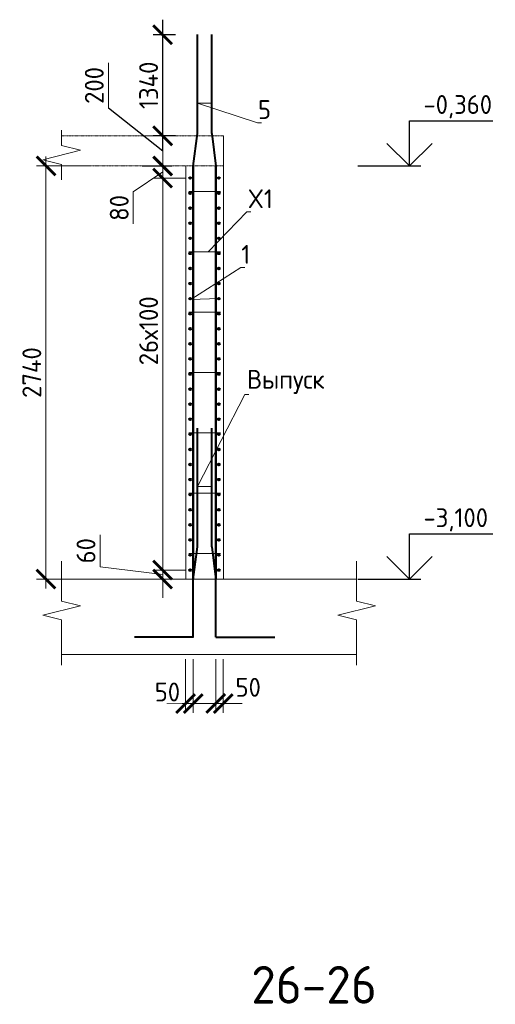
# Model space of a CAD drawing. Header units: millimetres. Extents: x 376598 to 1249954, y -318491 to -22134.
# Tile 245 of 256: x 642118 to 648432, y -63969 to -50909. Entities that reach past the tile are written whole.
import ezdxf
from ezdxf import colors
from ezdxf.entities.mleader import LeaderData, LeaderLine
from ezdxf.math import Vec2, Vec3

# ---------------------------------------------------------------- set-up
doc = ezdxf.new("R2010")
doc.units = ezdxf.units.MM
doc.linetypes.add('01 Штриховая _4 мм_', pattern=[6, 3.5, -2.5])
for name, color, linetype, lineweight in [('AF_Perekritie', 90, 'Continuous', 18), ('AF_Stena', 90, 'Continuous', 18), ('KR_Fundament', 253, 'Continuous', 18), ('Арм_шпильки', 143, 'Continuous', 18), ('Армирование', 3, 'Continuous', 40), ('АрмСтер', 2, 'Continuous', 50), ('подоснова', 151, 'Continuous', 5), ('РАЗМЕРЫ', 1, 'Continuous', 9)]:
    doc.layers.add(name, color=color, linetype=linetype, lineweight=lineweight)
doc.styles.add('GOST-2.304_Type-B', font='GOST_Common.ttf')
doc.dimstyles.new('мой 25', dxfattribs={"dimscale": 100, "dimtxt": 2.5, "dimasz": 2.5, "dimexe": 1.25, "dimexo": 0.625, "dimtad": 1, "dimdec": 0, "dimlfac": 0.5, "dimtxsty": 'GOST-2.304_Type-B', "dimblk": 'ARCHTICK', "dimcen": 2.5, "dimdle": 1.25, "dimaunit": 1, "dimadec": 1, "dimazin": 2, "dimtfac": 1, "dimtdec": 0, "dimtmove": 1, "dimatfit": 3, "dimfxl": 6, "dimfxlon": 1, "dimtfill": 1, "dimlwd": -1, "dimlwe": -1, "dimarcsym": 0})
doc.dimstyles.new('СПДС', dxfattribs={"dimscale": 100, "dimtxt": 2.5, "dimasz": 2.5, "dimexe": 1.25, "dimexo": 0, "dimtad": 1, "dimdec": 0, "dimtxsty": 'GOST-2.304_Type-B', "dimblk": 'ARCHTICK', "dimcen": 2.5, "dimdle": 2, "dimadec": 0, "dimazin": 2, "dimtfac": 0.75, "dimtdec": 0, "dimtmove": 1, "dimatfit": 3, "dimfxl": 1, "dimtolj": 1, "dimarcsym": 1})

# ---------------------------------------------------------------- blocks, each defined once
blk = doc.blocks.new('_None')
blk = doc.blocks.new('_ArchTick')
at = {"color": 0, "linetype": 'ByBlock', "const_width": 0.15}
blk.add_lwpolyline([(-0.5, -0.5), (0.5, 0.5)], dxfattribs=at)
blk = doc.blocks.new('*D2466')
at = {"layer": 'DEFPOINTS', "color": 0, "lineweight": 0, "transparency": 16777216}
for p in [(644016, -52849), (644153, -52849), (644381, -53009)]:
    blk.add_point(p, dxfattribs=at)
at = {"layer": 'РАЗМЕРЫ', "color": 0, "linetype": 'Continuous', "transparency": 16777216}
for p, q in [((644016, -53134), (644016, -52724)), ((644091, -52849), (643891, -52849)), ((644016, -52929), (643626, -53193)), ((644319, -53009), (643891, -53009)), ((643626, -53193), (643626, -53618))]:
    blk.add_line(p, q, dxfattribs=at)
at = {"layer": 'РАЗМЕРЫ', "color": 0, "transparency": 16777216, "xscale": 250, "yscale": 250, "zscale": 250}
for p, rotation in [((644016, -52849), 90), ((644016, -53009), 270)]:
    blk.add_blockref('_ArchTick', p, dxfattribs=dict(at, rotation=rotation))
at = {"layer": 'РАЗМЕРЫ', "color": 0, "lineweight": 0, "transparency": 16777216, "insert": (643439, -53405), "char_height": 250, "attachment_point": 5, "rotation": 90, "style": 'GOST-2.304_Type-B', "bg_fill": 3, "box_fill_scale": 1.1, "bg_fill_color": 256, "bg_fill_true_color": 13158600, "bg_fill_transparency": 0}
blk.add_mtext('80', dxfattribs=at)
blk = doc.blocks.new('*D2115')
at = {"layer": 'DEFPOINTS', "color": 0, "lineweight": 0, "transparency": 16777216}
for p in [(643680, -52449), (644016, -52449), (643680, -52849)]:
    blk.add_point(p, dxfattribs=at)
at = {"layer": 'РАЗМЕРЫ', "color": 0, "linetype": 'Continuous', "transparency": 16777216}
for p, q in [((643295, -52079), (643295, -51479)), ((644016, -52649), (643295, -52079)), ((644016, -52974), (644016, -52324)), ((643742, -52449), (644141, -52449)), ((643742, -52849), (644141, -52849))]:
    blk.add_line(p, q, dxfattribs=at)
at = {"layer": 'РАЗМЕРЫ', "color": 0, "transparency": 16777216, "xscale": 250, "yscale": 250, "zscale": 250}
for p, rotation in [((644016, -52449), 90), ((644016, -52849), 270)]:
    blk.add_blockref('_ArchTick', p, dxfattribs=dict(at, rotation=rotation))
at = {"layer": 'РАЗМЕРЫ', "color": 0, "lineweight": 0, "transparency": 16777216, "insert": (643108, -51779), "char_height": 250, "attachment_point": 5, "rotation": 90, "style": 'GOST-2.304_Type-B', "bg_fill": 3, "box_fill_scale": 1.1, "bg_fill_color": 256, "bg_fill_true_color": 13158600, "bg_fill_transparency": 0}
blk.add_mtext('200', dxfattribs=at)
blk = doc.blocks.new('*D2467')
at = {"layer": 'DEFPOINTS', "color": 0, "lineweight": 0, "transparency": 16777216}
for p in [(644381, -58209), (644016, -58329), (644321, -58329)]:
    blk.add_point(p, dxfattribs=at)
at = {"layer": 'РАЗМЕРЫ', "color": 0, "linetype": 'Continuous', "transparency": 16777216}
for p, q in [((643185, -58166), (643185, -57741)), ((644016, -58209), (644016, -57959)), ((644016, -58269), (643185, -58166)), ((644319, -58209), (643891, -58209)), ((644016, -58209), (644016, -58329)), ((644016, -58209), (644016, -58329)), ((644259, -58329), (643891, -58329)), ((644016, -58329), (644016, -58579))]:
    blk.add_line(p, q, dxfattribs=at)
at = {"layer": 'РАЗМЕРЫ', "color": 0, "transparency": 16777216, "xscale": 250, "yscale": 250, "zscale": 250}
for p, rotation in [((644016, -58209), 270), ((644016, -58329), 90)]:
    blk.add_blockref('_ArchTick', p, dxfattribs=dict(at, rotation=rotation))
at = {"layer": 'РАЗМЕРЫ', "color": 0, "lineweight": 0, "transparency": 16777216, "insert": (642998, -57953), "char_height": 250, "attachment_point": 5, "rotation": 90, "style": 'GOST-2.304_Type-B', "bg_fill": 3, "box_fill_scale": 1.1, "bg_fill_color": 256, "bg_fill_true_color": 13158600, "bg_fill_transparency": 0}
blk.add_mtext('60', dxfattribs=at)
blk = doc.blocks.new('*D2116')
at = {"layer": 'DEFPOINTS', "color": 0, "lineweight": 0, "transparency": 16777216}
for p in [(644321, -59329), (644421, -59329), (644421, -59979)]:
    blk.add_point(p, dxfattribs=at)
at = {"layer": 'РАЗМЕРЫ', "color": 0, "linetype": 'Continuous', "transparency": 16777216}
for p, q in [((644321, -59391), (644321, -60104)), ((644421, -59391), (644421, -60104)), ((644321, -59979), (644071, -59979)), ((644321, -59979), (644421, -59979)), ((644421, -59979), (644671, -59979))]:
    blk.add_line(p, q, dxfattribs=at)
at = {"layer": 'РАЗМЕРЫ', "color": 0, "lineweight": 0, "transparency": 16777216, "insert": (644079, -59826), "char_height": 250, "attachment_point": 5, "style": 'GOST-2.304_Type-B', "bg_fill": 3, "box_fill_scale": 1.1, "bg_fill_color": 256, "bg_fill_true_color": 13158600, "bg_fill_transparency": 0}
blk.add_mtext('50', dxfattribs=at)
at = {"layer": 'РАЗМЕРЫ', "color": 0, "transparency": 16777216, "xscale": 250, "yscale": 250, "zscale": 250}
blk.add_blockref('_ArchTick', (644321, -59979), dxfattribs=at)
at = {"layer": 'РАЗМЕРЫ', "color": 0, "transparency": 16777216, "xscale": 250, "yscale": 250, "zscale": 250, "rotation": 180}
blk.add_blockref('_ArchTick', (644421, -59979), dxfattribs=at)
blk = doc.blocks.new('*D2117')
at = {"layer": 'DEFPOINTS', "color": 0, "lineweight": 0, "transparency": 16777216}
for p in [(644721, -59329), (644821, -59329), (644821, -59979)]:
    blk.add_point(p, dxfattribs=at)
at = {"layer": 'РАЗМЕРЫ', "color": 0, "linetype": 'Continuous', "transparency": 16777216}
for p, q in [((644721, -59391), (644721, -60104)), ((644821, -59391), (644821, -60104)), ((644721, -59979), (644471, -59979)), ((644721, -59979), (644821, -59979)), ((644821, -59979), (645071, -59979))]:
    blk.add_line(p, q, dxfattribs=at)
at = {"layer": 'РАЗМЕРЫ', "color": 0, "transparency": 16777216, "xscale": 250, "yscale": 250, "zscale": 250}
blk.add_blockref('_ArchTick', (644721, -59979), dxfattribs=at)
at = {"layer": 'РАЗМЕРЫ', "color": 0, "lineweight": 0, "transparency": 16777216, "insert": (645151, -59764), "char_height": 250, "attachment_point": 5, "style": 'GOST-2.304_Type-B', "bg_fill": 3, "box_fill_scale": 1.1, "bg_fill_color": 256, "bg_fill_true_color": 13158600, "bg_fill_transparency": 0}
blk.add_mtext('50', dxfattribs=at)
at = {"layer": 'РАЗМЕРЫ', "color": 0, "transparency": 16777216, "xscale": 250, "yscale": 250, "zscale": 250, "rotation": 180}
blk.add_blockref('_ArchTick', (644821, -59979), dxfattribs=at)
blk = doc.blocks.new('*D2118')
at = {"layer": 'DEFPOINTS', "color": 0, "lineweight": 0, "transparency": 16777216}
for p in [(644626, -52849), (642467, -58329), (644786, -58329)]:
    blk.add_point(p, dxfattribs=at)
at = {"layer": 'РАЗМЕРЫ', "color": 0, "linetype": 'Continuous', "transparency": 16777216}
for p, q in [((642467, -52724), (642467, -58454)), ((643067, -52849), (642342, -52849)), ((643067, -58329), (642342, -58329))]:
    blk.add_line(p, q, dxfattribs=at)
at = {"layer": 'РАЗМЕРЫ', "color": 0, "transparency": 16777216, "xscale": 250, "yscale": 250, "zscale": 250}
for p, rotation in [((642467, -52849), 90), ((642467, -58329), 270)]:
    blk.add_blockref('_ArchTick', p, dxfattribs=dict(at, rotation=rotation))
at = {"layer": 'РАЗМЕРЫ', "color": 0, "lineweight": 0, "transparency": 16777216, "insert": (642279, -55589), "char_height": 250, "attachment_point": 5, "rotation": 90, "style": 'GOST-2.304_Type-B', "bg_fill": 3, "box_fill_scale": 1.1, "bg_fill_color": 256, "bg_fill_true_color": 13158600, "bg_fill_transparency": 0}
blk.add_mtext('2740', dxfattribs=at)
blk = doc.blocks.new('*D2119')
at = {"layer": 'DEFPOINTS', "color": 0, "lineweight": 0, "transparency": 16777216}
for p in [(643680, -52451), (644016, -52451), (643680, -52851)]:
    blk.add_point(p, dxfattribs=at)
at = {"layer": 'РАЗМЕРЫ', "color": 0, "linetype": 'Continuous', "transparency": 16777216}
for p, q in [((643295, -52081), (643295, -51481)), ((644016, -52651), (643295, -52081)), ((644016, -52976), (644016, -52326)), ((643742, -52451), (644141, -52451)), ((643742, -52851), (644141, -52851))]:
    blk.add_line(p, q, dxfattribs=at)
at = {"layer": 'РАЗМЕРЫ', "color": 0, "transparency": 16777216, "xscale": 250, "yscale": 250, "zscale": 250}
for p, rotation in [((644016, -52451), 90), ((644016, -52851), 270)]:
    blk.add_blockref('_ArchTick', p, dxfattribs=dict(at, rotation=rotation))
at = {"layer": 'РАЗМЕРЫ', "color": 0, "lineweight": 0, "transparency": 16777216, "insert": (643108, -51781), "char_height": 250, "attachment_point": 5, "rotation": 90, "style": 'GOST-2.304_Type-B', "bg_fill": 3, "box_fill_scale": 1.1, "bg_fill_color": 256, "bg_fill_true_color": 13158600, "bg_fill_transparency": 0}
blk.add_mtext('200', dxfattribs=at)
blk = doc.blocks.new('*D2120')
at = {"layer": 'DEFPOINTS', "color": 0, "lineweight": 0, "transparency": 16777216}
for p in [(644381, -53009), (644016, -58209), (644238, -58209)]:
    blk.add_point(p, dxfattribs=at)
at = {"layer": 'РАЗМЕРЫ', "color": 0, "linetype": 'Continuous', "transparency": 16777216}
for p, q in [((644016, -52884), (644016, -58334)), ((644319, -53009), (643891, -53009)), ((644175, -58209), (643891, -58209))]:
    blk.add_line(p, q, dxfattribs=at)
at = {"layer": 'РАЗМЕРЫ', "color": 0, "transparency": 16777216, "xscale": 250, "yscale": 250, "zscale": 250}
for p, rotation in [((644016, -53009), 90), ((644016, -58209), 270)]:
    blk.add_blockref('_ArchTick', p, dxfattribs=dict(at, rotation=rotation))
at = {"layer": 'РАЗМЕРЫ', "color": 0, "lineweight": 0, "transparency": 16777216, "insert": (643829, -55035), "char_height": 250, "attachment_point": 5, "rotation": 90, "style": 'GOST-2.304_Type-B', "bg_fill": 3, "box_fill_scale": 1.1, "bg_fill_color": 256, "bg_fill_true_color": 13158600, "bg_fill_transparency": 0}
blk.add_mtext('26х100', dxfattribs=at)
blk = doc.blocks.new('*D2648')
at = {"layer": 'DEFPOINTS', "color": 0, "lineweight": 0, "transparency": 16777216}
for p in [(644016, -51109), (644184, -51109), (644184, -52449)]:
    blk.add_point(p, dxfattribs=at)
at = {"layer": 'РАЗМЕРЫ', "color": 0, "lineweight": -2, "transparency": 16777216}
for p, q in [((644016, -52649), (644016, -50909)), ((644184, -51109), (643891, -51109)), ((644184, -52449), (643891, -52449))]:
    blk.add_line(p, q, dxfattribs=at)
at = {"layer": 'РАЗМЕРЫ', "color": 0, "lineweight": -2, "transparency": 16777216, "xscale": 250, "yscale": 250, "zscale": 250}
for p, rotation in [((644016, -51109), 90), ((644016, -52449), 270)]:
    blk.add_blockref('_ArchTick', p, dxfattribs=dict(at, rotation=rotation))
at = {"layer": 'РАЗМЕРЫ', "color": 0, "lineweight": 0, "transparency": 16777216, "insert": (643829, -51779), "char_height": 250, "attachment_point": 5, "rotation": 90, "style": 'GOST-2.304_Type-B'}
blk.add_mtext('\\A1;1340', dxfattribs=at)

msp = doc.modelspace()

# ---------------------------------------------------------------- linework, layer by layer
for points in [[(647292.3, -52248.9), (648397.6, -52248.9)], [(647292.3, -52848.9), (647292.3, -52248.9)], [(647592.3, -52548.9), (647292.3, -52848.9), (646992.3, -52548.9)], [(646607.8, -52848.9), (647442.3, -52848.9)], [(647292.3, -57728.9), (648397.6, -57728.9)], [(647292.3, -58328.9), (647292.3, -57728.9)], [(647592.3, -58028.9), (647292.3, -58328.9), (646992.3, -58028.9)], [(646607.8, -58328.9), (647442.3, -58328.9)]]:
    msp.add_lwpolyline(points)
at = {"layer": 'AF_Perekritie', "linetype": '01 Штриховая _4 мм_', "lineweight": 9}
for p, q in [((644821.5, -52448.9), (642672.9, -52448.9)), ((642672.9, -52848.9), (644821.5, -52848.9))]:
    msp.add_line(p, q, dxfattribs=at)
at = {"layer": 'AF_Stena', "lineweight": 20}
for p, q in [((644821.5, -58328.9), (644821.5, -52449.9)), ((644321.5, -52848.9), (644321.5, -58328.9)), ((644321.5, -58328.9), (644821.5, -58328.9))]:
    msp.add_line(p, q, dxfattribs=at)
for points in [[(642672.9, -52523.9), (642672.9, -52373.9)], [(642672.9, -52523.9), (642672.9, -52578.9)], [(642672.9, -52578.9), (642922.9, -52641.4)], [(642922.9, -52641.4), (642422.9, -52766.4)], [(642422.9, -52766.4), (642672.9, -52828.9)], [(642672.9, -52828.9), (642672.9, -52883.9)], [(642672.9, -52883.9), (642672.9, -53033.9)], [(642672.9, -58564.8), (642672.9, -58093)], [(646589.3, -58564.8), (646589.3, -58093)], [(642672.9, -58564.8), (642672.9, -58619.8)], [(642672.9, -58619.8), (642922.9, -58682.3)], [(646589.3, -58564.8), (646589.3, -58619.8)], [(646589.3, -58619.8), (646839.3, -58682.3)], [(642922.9, -58682.3), (642422.9, -58807.3)], [(646839.3, -58682.3), (646339.3, -58807.3)], [(642422.9, -58807.3), (642672.9, -58869.8)], [(642672.9, -58869.8), (642672.9, -58924.8)], [(646339.3, -58807.3), (646589.3, -58869.8)], [(646589.3, -58869.8), (646589.3, -58924.8)], [(642672.9, -58924.8), (642672.9, -59468.9)], [(646589.3, -58924.8), (646589.3, -59468.9)]]:
    msp.add_lwpolyline(points, dxfattribs=at)
at = {"layer": 'KR_Fundament', "lineweight": 9}
for p, q in [((646589.3, -58328.9), (642672.9, -58328.9)), ((642672.9, -59328.9), (646589.3, -59328.9))]:
    msp.add_line(p, q, dxfattribs=at)
at = {"layer": 'Армирование', "ltscale": 100}
for p, q in [((644476.8, -52416.8), (644476.8, -51106.4)), ((644667.5, -52416.8), (644667.5, -51106.4)), ((644476.5, -57901.5), (644476.8, -56328.4)), ((644667.2, -57901.5), (644667.5, -56328.4)), ((644422.5, -58336.1), (644476.5, -57901.5)), ((644667.2, -57901.5), (644721.2, -58336.1)), ((644422.8, -59099.5), (644422.5, -58336.1)), ((644721.5, -59099.5), (644721.2, -58336.1)), ((644423.1, -59099.6), (643641.5, -59099.3)), ((644721.5, -59099.5), (645503.1, -59099.2))]:
    msp.add_line(p, q, dxfattribs=at)
for centre in [(644381.5, -53008.9), (644761.5, -53008.9), (644761.5, -53408.9), (644381.5, -53808.9), (644761.5, -53808.9), (644381.5, -54208.9), (644761.5, -54208.9), (644381.5, -54608.9), (644761.5, -54608.9), (644381.5, -55008.9), (644761.5, -55008.9), (644381.5, -55408.9), (644761.5, -55408.9), (644381.5, -55808.9), (644761.5, -55808.9), (644381.5, -56208.9), (644761.5, -56208.9), (644381.5, -56608.9), (644761.5, -56608.9), (644381.5, -57008.9), (644761.5, -57008.9), (644381.5, -57408.9), (644761.5, -57408.9), (644381.5, -57808.9), (644761.5, -57808.9), (644381.5, -58208.9), (644761.5, -58208.9)]:
    msp.add_circle(centre, 12, dxfattribs=at)
at = {"layer": 'АрмСтер', "ltscale": 15}
for p, q in [((644422.8, -58328.9), (644422.8, -52851.3)), ((644721.2, -58328.9), (644721.2, -52848.9))]:
    msp.add_line(p, q, dxfattribs=at)

# ---------------------------------------------------------------- texts
at = {"style": 'GOST-2.304_Type-B'}
for s, p in [('-0,360', (647478.2, -52158.9)), ('-3,100', (647478.2, -57638.9))]:
    msp.add_text(s, height=250, dxfattribs=at).set_placement(p)
at = {"layer": 'РАЗМЕРЫ', "insert": (646025.6, -63709.6), "char_height": 500, "attachment_point": 5, "style": 'GOST-2.304_Type-B'}
msp.add_mtext_dynamic_manual_height_columns('26-26', width=3941.213, gutter_width=625, heights=[0], dxfattribs=at)

# ---------------------------------------------------------------- leaders
at = {"layer": 'подоснова'}
ml = msp.add_multileader_mtext('Standard', dxfattribs=at)
ml.set_content('5', color=256, style='GOST-2.304_Type-B')
ml.set_leader_properties(color=256, linetype='ByLayer', lineweight=15)
ml.set_arrow_properties(name='NONE')
ml.build(insert=Vec2(0, 0))
ml.multileader.update_dxf_attribs({"text_left_attachment_type": 6, "text_right_attachment_type": 6, "dogleg_length": 10, "arrow_head_size": 18})
ctx = ml.context
ctx.base_point, ctx.char_height, ctx.arrow_head_size, ctx.landing_gap_size, ctx.plane_origin = Vec3(645285.1, -52276), 250, 18, 20, Vec3(644068.2, -50963.4)
ctx.left_attachment, ctx.right_attachment, ctx.text_align_type = 6, 6, 1
notes = []
notes.append((ctx, [(0, (1, 1, 0), (645275.1, -52276), (1, 0), 10, [(1, [(644667.5, -52016), (644476.8, -52017.8)], 0, [])])]))
ctx.mtext.insert, ctx.mtext.width, ctx.mtext.alignment, ctx.mtext.flow_direction = Vec3(645367.6, -51976), 22.898, 2, 5
ml = msp.add_multileader_mtext('Standard', dxfattribs=at)
ml.set_content('1 ', color=256, style='GOST-2.304_Type-B')
ml.set_leader_properties(color=256, linetype='ByLayer', lineweight=15)
ml.set_arrow_properties(name='NONE')
ml.build(insert=Vec2(0, 0))
ml.multileader.update_dxf_attribs({"text_left_attachment_type": 6, "text_right_attachment_type": 6, "dogleg_length": 10, "arrow_head_size": 18})
ctx = ml.context
ctx.base_point, ctx.char_height, ctx.arrow_head_size, ctx.landing_gap_size, ctx.plane_origin = Vec3(645061.5, -54196.3), 250, 18, 20, Vec3(644067, -53756)
ctx.left_attachment, ctx.right_attachment, ctx.text_align_type = 6, 6, 1
notes.append((ctx, [(0, (1, 1, 0), (645051.5, -54196.3), (1, 0), 10, [(1, [(644761.5, -54608.9), (644389.6, -54618.3)], 0, [])])]))
ctx.mtext.insert, ctx.mtext.width, ctx.mtext.alignment, ctx.mtext.flow_direction = Vec3(645119, -53896.3), 22.898, 2, 5
ml = msp.add_multileader_mtext('Standard', dxfattribs=at)
ml.set_content('Выпуск', color=256, style='GOST-2.304_Type-B')
ml.set_leader_properties(color=256, linetype='ByLayer', lineweight=15)
ml.set_arrow_properties(name='NONE')
ml.build(insert=Vec2(0, 0))
ml.multileader.update_dxf_attribs({"text_left_attachment_type": 6, "text_right_attachment_type": 6, "dogleg_length": 10, "arrow_head_size": 18})
ctx = ml.context
ctx.base_point, ctx.char_height, ctx.arrow_head_size, ctx.landing_gap_size, ctx.plane_origin = Vec3(645117.8, -55879.1), 250, 18, 20, Vec3(643960.7, -55861)
ctx.left_attachment, ctx.right_attachment, ctx.text_align_type = 6, 6, 1
notes.append((ctx, [(0, (1, 1, 0), (645107.8, -55879.1), (1, 0), 10, [(1, [(644667.2, -57102.2), (644476.5, -57098.9)], 0, [])])]))
ctx.mtext.insert, ctx.mtext.width, ctx.mtext.alignment, ctx.mtext.flow_direction = Vec3(645650.3, -55554.1), 22.898, 2, 5
for ctx, leaders in notes:
    for number, flags, end, landing, length, lines in leaders:
        leader = LeaderData()
        leader.index, (leader.has_last_leader_line, leader.has_dogleg_vector, leader.attachment_direction) = number, flags
        leader.last_leader_point, leader.dogleg_vector, leader.dogleg_length = Vec3(end), Vec3(landing), length
        for number, points, colour, breaks in lines:
            line = LeaderLine()
            line.index, line.vertices, line.color, line.breaks = number, Vec3.list(points), colors.encode_raw_color(colour), breaks
            leader.lines.append(line)
        ctx.leaders.append(leader)

# ---------------------------------------------------------------- next in the draw order: dimensions: what is measured, and where the dimension line sits
at = {"layer": 'РАЗМЕРЫ', "lineweight": 0}
for base, p1, p2, picture, middle in [((644016.2, -52848.9), (644381.5, -53008.9), (644153.3, -52848.9), '*D2466', (643626.3, -53255.1)), ((644016.2, -58328.9), (644381.5, -58208.9), (644321.5, -58328.9), '*D2467', (643185.3, -58103.3))]:
    dim = msp.add_linear_dim(base=base, p1=p1, p2=p2, angle=90, dimstyle='мой 25', dxfattribs=at)
    dim.commit()
    dim.dimension.update_dxf_attribs({"geometry": picture, "text_midpoint": middle, "dimtype": 160})
dim = msp.add_linear_dim(base=(644421.4, -59979.1), p1=(644321.5, -59328.9), p2=(644421.4, -59328.9), dimstyle='мой 25', dxfattribs=at)
dim.commit()
dim.dimension.update_dxf_attribs({"geometry": '*D2116', "text_midpoint": (644078.8, -60013.6), "dimtype": 160})

# ---------------------------------------------------------------- next in the draw order: linework, layer by layer
at = {"layer": 'Армирование', "ltscale": 100}
msp.add_circle((644381.5, -53408.9), 12, dxfattribs=at)

# ---------------------------------------------------------------- next in the draw order: dimensions: what is measured, and where the dimension line sits
at = {"layer": 'РАЗМЕРЫ', "lineweight": 0}
dim = msp.add_linear_dim(base=(644016.2, -52448.9), p1=(643679.7, -52848.9), p2=(643680, -52448.9), angle=90, dimstyle='мой 25', dxfattribs=at)
dim.commit()
dim.dimension.update_dxf_attribs({"geometry": '*D2115', "text_midpoint": (643295.3, -52016.2), "dimtype": 160})
dim = msp.add_linear_dim(base=(644821.5, -59979.1), p1=(644721.4, -59328.9), p2=(644821.5, -59328.9), dimstyle='мой 25', dxfattribs=at)
dim.commit()
dim.dimension.update_dxf_attribs({"geometry": '*D2117', "text_midpoint": (645151.1, -59951), "dimtype": 160})

# ---------------------------------------------------------------- next in the draw order: dimensions: what is measured, and where the dimension line sits
dim = msp.add_linear_dim(base=(642466.9, -58328.9), p1=(644626.1, -52848.9), p2=(644785.7, -58328.9), angle=90, dimstyle='мой 25', dxfattribs=at)
dim.commit()
dim.dimension.update_dxf_attribs({"geometry": '*D2118', "text_midpoint": (642279.4, -55588.9)})

# ---------------------------------------------------------------- next in the draw order: linework, layer by layer
at = {"layer": 'Армирование', "ltscale": 100}
for p, q in [((644422.8, -52851.3), (644476.8, -52416.8)), ((644667.5, -52416.8), (644721.5, -52851.3))]:
    msp.add_line(p, q, dxfattribs=at)
for centre in [(644381.5, -53208.9), (644761.5, -53208.9), (644381.5, -53608.9), (644761.5, -53608.9), (644761.5, -54008.9), (644761.5, -54408.9), (644761.5, -54808.9), (644761.5, -55208.9), (644761.5, -55608.9), (644761.5, -56008.9), (644761.5, -56408.9), (644761.5, -56808.9), (644761.5, -57208.9), (644381.5, -57608.9), (644761.5, -57608.9), (644381.5, -58008.9), (644761.5, -58008.9)]:
    msp.add_circle(centre, 12, dxfattribs=at)

# ---------------------------------------------------------------- next in the draw order: dimensions: what is measured, and where the dimension line sits
at = {"layer": 'РАЗМЕРЫ', "lineweight": 0}
dim = msp.add_linear_dim(base=(644016.2, -52451.3), p1=(643679.7, -52851.3), p2=(643680, -52451.3), angle=90, dimstyle='мой 25', dxfattribs=at)
dim.commit()
dim.dimension.update_dxf_attribs({"geometry": '*D2119', "text_midpoint": (643295.3, -52018.6), "dimtype": 160})

# ---------------------------------------------------------------- next in the draw order: leaders
at = {"layer": 'подоснова'}
ml = msp.add_multileader_mtext('Standard', dxfattribs=at)
ml.set_content('X1', color=256, style='GOST-2.304_Type-B')
ml.set_leader_properties(color=256, linetype='ByLayer', lineweight=15)
ml.set_arrow_properties(name='NONE')
ml.build(insert=Vec2(0, 0))
ml.multileader.update_dxf_attribs({"text_left_attachment_type": 6, "text_right_attachment_type": 6, "dogleg_length": 10, "arrow_head_size": 18})
ctx = ml.context
ctx.base_point, ctx.char_height, ctx.arrow_head_size, ctx.landing_gap_size, ctx.plane_origin = Vec3(645141.9, -53459), 250, 18, 20, Vec3(644147.4, -52686.9)
ctx.left_attachment, ctx.right_attachment, ctx.text_align_type = 6, 6, 1
notes = []
notes.append((ctx, [(0, (1, 1, 0), (645131.9, -53459), (1, 0), 10, [(0, [(644618.2, -53988.9)], 0, [])])]))
ctx.mtext.insert, ctx.mtext.width, ctx.mtext.alignment, ctx.mtext.flow_direction = Vec3(645311.9, -53159), 22.898, 2, 5
for ctx, leaders in notes:
    for number, flags, end, landing, length, lines in leaders:
        leader = LeaderData()
        leader.index, (leader.has_last_leader_line, leader.has_dogleg_vector, leader.attachment_direction) = number, flags
        leader.last_leader_point, leader.dogleg_vector, leader.dogleg_length = Vec3(end), Vec3(landing), length
        for number, points, colour, breaks in lines:
            line = LeaderLine()
            line.index, line.vertices, line.color, line.breaks = number, Vec3.list(points), colors.encode_raw_color(colour), breaks
            leader.lines.append(line)
        ctx.leaders.append(leader)

# ---------------------------------------------------------------- next in the draw order: dimensions: what is measured, and where the dimension line sits
at = {"layer": 'РАЗМЕРЫ', "color": 4, "lineweight": 0}
dim = msp.add_linear_dim(base=(644016.2, -51108.9), p1=(644184.3, -52448.9), p2=(644184.3, -51108.9), angle=90, dimstyle='СПДС', dxfattribs=at)
dim.commit()
dim.dimension.update_dxf_attribs({"geometry": '*D2648', "text_midpoint": (643828.7, -51778.9)})
at = {"layer": 'РАЗМЕРЫ', "lineweight": 0}
dim = msp.add_linear_dim(base=(644016.2, -58208.9), p1=(644381.5, -53008.9), p2=(644237.6, -58208.9), angle=90, text='26х100', dimstyle='мой 25', dxfattribs=at)
dim.commit()
dim.dimension.update_dxf_attribs({"geometry": '*D2120', "text_midpoint": (644016.2, -55034.8), "dimtype": 160})

# ---------------------------------------------------------------- next in the draw order: linework, layer by layer
at = {"layer": 'Арм_шпильки'}
for p, q in [((644361.5, -53188.9), (644781.5, -53188.9)), ((644361.5, -53988.9), (644781.5, -53988.9)), ((644361.5, -54788.9), (644781.5, -54788.9)), ((644361.5, -55588.9), (644781.5, -55588.9)), ((644361.5, -56388.9), (644781.5, -56388.9)), ((644361.5, -57188.9), (644781.5, -57188.9)), ((644361.5, -57988.9), (644781.5, -57988.9))]:
    msp.add_line(p, q, dxfattribs=at)
at = {"layer": 'Армирование', "ltscale": 100}
for centre in [(644381.5, -54008.9), (644381.5, -54408.9), (644381.5, -54808.9), (644381.5, -55208.9), (644381.5, -55608.9), (644381.5, -56008.9), (644381.5, -56408.9), (644381.5, -56808.9), (644381.5, -57208.9)]:
    msp.add_circle(centre, 12, dxfattribs=at)

doc.saveas('drawing.dxf')
